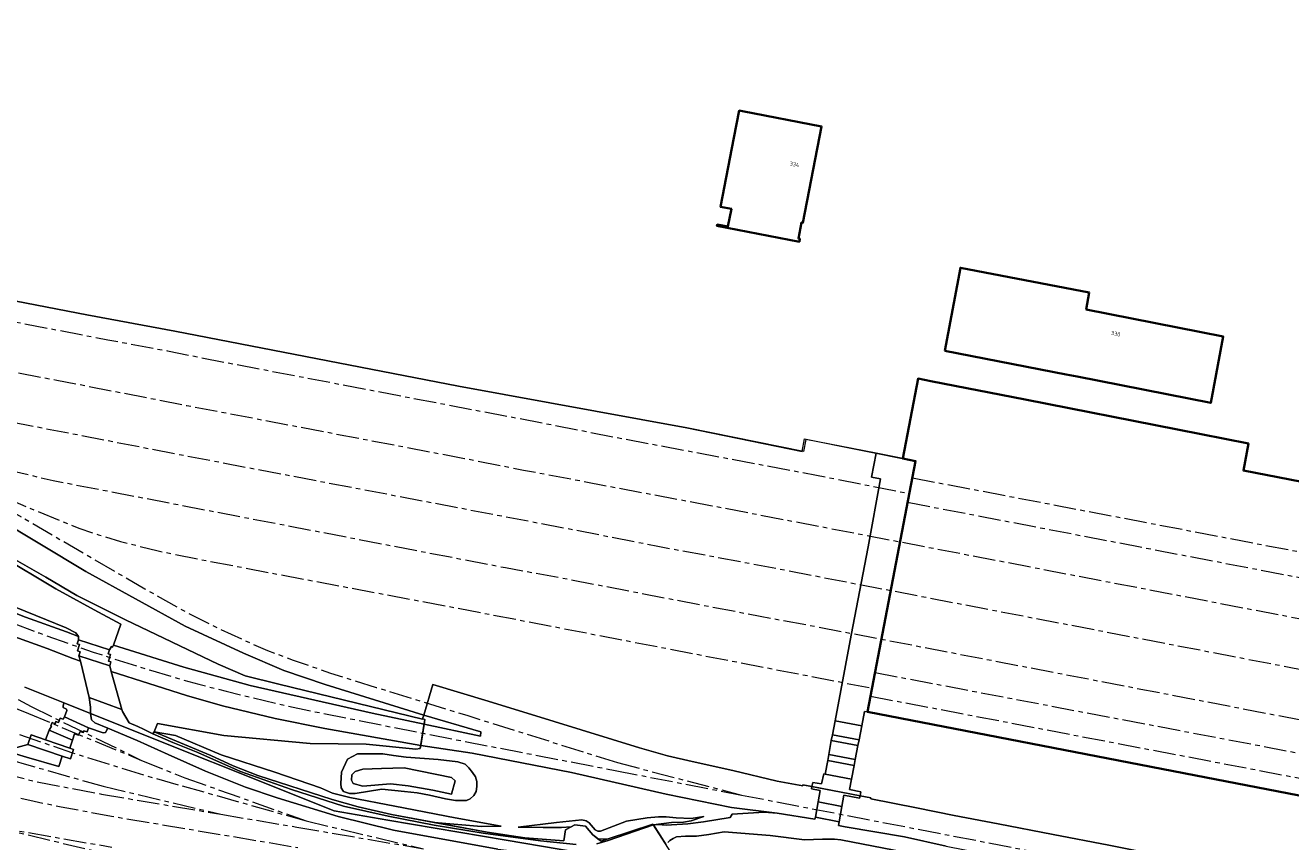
# Model space of a CAD drawing. Extents: x 151587 to 155483, y 462503 to 464608.
# Tile 35 of 236: x 153049 to 153330, y 463044 to 463225. Entities that reach past the tile are written whole.
import ezdxf
from ezdxf.enums import TextEntityAlignment as Align

# ---------------------------------------------------------------- set-up
doc = ezdxf.new("R2010")
doc.units = 0
doc.header["$LTSCALE"] = 0.5
doc.linetypes.add('AM-AS', pattern=[16, 10, -2, 2, -2])
for name, color, linetype, lineweight in [('B-RO-AM-AS_SPOOR-G', 251, 'AM-AS', 18), ('B-RO-GR-GRAS-GV', 251, 'CONTINUOUS', 13), ('B-RO-GR-STRUIK-GV', 251, 'CONTINUOUS', 13), ('B-RO-IE-TERREINAFSCHEIDING_KUNSTMATIG_HEKWERK-G', 251, 'IE-TERREINAFSCHEIDING-KUNSTMATIG', 18), ('B-RO-OG-BEBOUWING-GV', 6, 'CONTINUOUS', 35), ('B-RO-OG-BEBOUWING-T18', 1, 'CONTINUOUS', 18), ('B-RO-OG-WATER-GV', 251, 'CONTINUOUS', 18), ('B-RO-OG-WATER_SLOOT-GV', 251, 'CONTINUOUS', 18), ('B-RO-VH-VERHARDING_GESLOTEN-GV', 251, 'CONTINUOUS', 18), ('B-RO-VH-VERHARDING_HALFVERHARDING-GV', 251, 'CONTINUOUS', 18), ('B-RO-VH-VERHARDING_OPEN-GV', 251, 'CONTINUOUS', 18)]:
    doc.layers.add(name, color=color, linetype=linetype, lineweight=lineweight)
doc.styles.add('NLCS-ISO-M200-T18', font='NLCS-ISO.ttf', dxfattribs={"height": 0.36})
doc.linetypes.add('IE-TERREINAFSCHEIDING-KUNSTMATIG', pattern='A,4,[82,NLCS.SHX,S=0.75,R=90,X=0,Y=0],4,-2', length=10)

msp = doc.modelspace()

# ---------------------------------------------------------------- linework, layer by layer
at = {"layer": 'B-RO-AM-AS_SPOOR-G', "flags": 128}
for points in [[(152630.454, 463339.276), (152633.931, 463335.898), (152640.439, 463329.843), (152643.843, 463326.552), (152656.575, 463314.356), (152671.728, 463299.767), (152684.304, 463287.928), (152704.057, 463269.734), (152717.73, 463257.709), (152730.747, 463246.656), (152743.251, 463236.398), (152755.955, 463226.368), (152769.913, 463215.601), (152778.755, 463209.035), (152789.607, 463201.085), (152797.21, 463195.673), (152804.505, 463190.54), (152817.955, 463181.33), (152827.072, 463175.285), (152835.576, 463169.821), (152847.27, 463162.551), (152855.346, 463157.596), (152861.361, 463154.043), (152872.968, 463147.227), (152882.741, 463141.721), (152892.168, 463136.417), (152898.499, 463132.882), (152905.392, 463129.093), (152910.884, 463126.11), (152917.369, 463122.6), (152926.048, 463117.865), (152933.542, 463113.845), (152939.989, 463110.395), (152945.145, 463107.574), (152955.385, 463101.953), (152961.972, 463098.419), (152968.654, 463094.762), (152975.433, 463091.003), (152982.302, 463087.424), (152989.344, 463083.738), (152994.687, 463081.001), (153000.808, 463078.123), (153007.013, 463075.364), (153013.937, 463072.483), (153020.51, 463069.954), (153026.052, 463067.914), (153031.081, 463066.17), (153036.233, 463064.522), (153041.765, 463062.824), (153048.076, 463061.004), (153057.932, 463058.183), (153066.175, 463055.828)], [(152656.696, 463308.388), (152661.722, 463303.733), (152667.39, 463298.461), (152671.791, 463294.344), (152676.22, 463290.141), (152681.247, 463285.397), (152686.132, 463280.766), (152693.31, 463274.07), (152699.463, 463268.485), (152704.746, 463263.712), (152710.828, 463258.398), (152716.767, 463253.255), (152725.953, 463245.49), (152733.829, 463238.95), (152741.548, 463232.653), (152751.446, 463224.717), (152762.863, 463215.955), (152768.36, 463211.851), (152772.828, 463208.521), (152783.749, 463200.405), (152790.796, 463195.311), (152797.762, 463190.395), (152806.695, 463184.121), (152812.819, 463179.961), (152820.496, 463174.846), (152830.722, 463168.263), (152840.388, 463162.143), (152846.184, 463158.551), (152887.955, 463134.058), (152938.766, 463106.56), (152976.476, 463086.014), (152984.266, 463081.962), (152993.975, 463077.083), (153006.342, 463071.506), (153016.854, 463067.369), (153024.935, 463064.417), (153031.321, 463062.335), (153041.331, 463059.407), (153051.474, 463056.827), (153065.839, 463054.105)], [(152925.028, 463189.31), (152939.676, 463182.91), (152948.136, 463179.615), (152952.674, 463177.981), (152955.827, 463176.945), (152959.41, 463175.99), (152963.526, 463175.058), (152970.632, 463173.557), (152981.335, 463171.678), (152995.914, 463168.732), (153067.241, 463155.049), (153080.481, 463152.581), (153092.961, 463150.1), (153163.994, 463136.528), (153180.189, 463133.365), (153224.669, 463124.953), (153245.302, 463120.878)], [(152954.824, 463171.976), (152967.163, 463166.587), (152973.865, 463163.956), (152980.344, 463161.728), (152988.762, 463159.378), (152995.586, 463157.741), (153000.131, 463156.89), (153006.449, 463155.519), (153020.145, 463152.988), (153031.708, 463150.755), (153043.318, 463148.401), (153055.913, 463146.089), (153084.752, 463140.452), (153146.443, 463128.695), (153159.607, 463126.1), (153201.493, 463118.172), (153233.793, 463111.966), (153447.633, 463070.88)], [(152984.544, 463154.769), (152989.723, 463152.588), (152992.748, 463151.196), (152998.679, 463148.8), (153008.909, 463145.027), (153012.104, 463143.993), (153017.541, 463142.522), (153025.856, 463140.662), (153083.611, 463129.474), (153168.966, 463113.192), (153189.458, 463109.167), (153210.049, 463105.354), (153232.699, 463100.97), (153445.466, 463060.045)], [(153014.636, 463137.276), (153025.022, 463132.769), (153032.83, 463129.796), (153037.781, 463128.139), (153043.743, 463126.423), (153055.077, 463123.768), (153155.572, 463104.422), (153167.337, 463102.28), (153212.157, 463093.636), (153224.526, 463091.338), (153442.992, 463049.3)], [(152951.628, 463135.346), (152963.632, 463130.006), (152971.288, 463126.451), (152977.159, 463123.882), (152987.84, 463118.696), (153008.519, 463108.379), (153018.609, 463103.571), (153023.833, 463101.228), (153037.215, 463095.48), (153051.929, 463089.897), (153063.951, 463085.641), (153076.664, 463081.606), (153082.626, 463079.848), (153087.423, 463078.506), (153093.526, 463076.945), (153104.78, 463074.207), (153111.858, 463072.688), (153137.603, 463067.544), (153179.946, 463059.341)], [(153245.974, 463124.38), (153457.351, 463083.989)], [(153044.375, 463120.004), (153051.047, 463117.126), (153060.79, 463113.208), (153065.137, 463111.71), (153069.997, 463110.255), (153078.385, 463108.13), (153089.475, 463105.897), (153152.407, 463093.989), (153237.011, 463077.643)], [(153244.931, 463118.94), (153456.296, 463078.376)], [(153043.616, 463118.249), (153075.453, 463099.701), (153083.143, 463095.371), (153086.412, 463093.597), (153090.298, 463091.651), (153098.985, 463087.617), (153102.708, 463086.014), (153108.364, 463083.887), (153116.717, 463080.991), (153126.811, 463077.795), (153146.983, 463071.619), (153180.444, 463061.097)], [(152924.516, 463109.186), (152969.527, 463085.093), (152982.967, 463077.769), (152987.492, 463075.411), (152992.363, 463073.02), (153001.217, 463068.861), (153011.929, 463064.366), (153018.25, 463061.964), (153022.167, 463060.587), (153026.379, 463059.223), (153037.259, 463055.939), (153044.741, 463053.932), (153050.872, 463052.504), (153056.881, 463051.272), (153068.066, 463049.196), (153109.414, 463042.25)], [(152987.785, 463101.479), (152996.404, 463096.62), (153014.923, 463087.254), (153021.951, 463083.843), (153031.384, 463079.496), (153049.601, 463071.971)], [(153237.677, 463081.115), (153449.326, 463040.879), (153488.218, 463033.549)], [(153040.348, 463079.044), (153050.192, 463073.538)], [(153236.671, 463075.87), (153472.062, 463030.858)], [(153049.601, 463071.971), (153074.701, 463061.602)], [(153050.192, 463073.538), (153074.701, 463061.602)], [(153047.555, 463067.345), (153059.344, 463063.305), (153075.738, 463058.173), (153083.74, 463055.933)], [(153074.701, 463061.602), (153084.291, 463057.744)], [(153180.444, 463061.097), (153208.011, 463053.89)], [(153084.291, 463057.744), (153111.252, 463048.154)], [(153179.946, 463059.341), (153208.011, 463053.89)], [(153065.839, 463054.105), (153092.36, 463049.608)], [(153066.175, 463055.828), (153092.36, 463049.608)], [(153083.74, 463055.933), (153111.252, 463048.154)], [(153208.011, 463053.89), (153278.64, 463040.235), (153305.461, 463035.098), (153330.608, 463030.407), (153363.606, 463023.984), (153367.948, 463023.257)], [(153092.36, 463049.608), (153109.194, 463046.779)], [(153041.711, 463046.908), (153068.078, 463042.319)], [(153041.711, 463046.908), (153069.295, 463040.262)], [(153109.194, 463046.779), (153137.374, 463041.952)], [(153111.252, 463048.154), (153137.374, 463041.952)]]:
    msp.add_lwpolyline(points, dxfattribs=at)
at = {"layer": 'B-RO-GR-GRAS-GV', "flags": 128}
for points in [[(152927.554, 463151.268), (152927.726, 463150.275), (152928.445, 463149.31), (152933.913, 463146.207), (152949.317, 463138.729), (152959.057, 463133.8), (152972.564, 463127.563), (152987.66, 463120.266), (153008.54, 463110.492), (153021.491, 463104.56), (153031.541, 463100.263), (153048.936, 463093.409), (153058.045, 463090.187), (153060.735, 463089.127), (153060.088, 463089.902), (153057.974, 463091.07), (153044.455, 463096.521), (153031.825, 463101.488), (153022.508, 463105.366), (153012.7, 463109.834), (152982.226, 463124.63), (152963.166, 463133.5), (152943.567, 463142.998), (152933.935, 463147.821)], [(153071.949, 463069.918), (153073.908, 463069.14), (153075.147, 463068.526), (153077.234, 463067.492), (153077.509, 463067.961), (153078.249, 463069.757), (153092.964, 463067.109), (153112.159, 463065.317), (153124.648, 463065.198), (153135.676, 463064.103), (153136.634, 463064.234), (153136.744, 463064.928), (153115.422, 463068.68), (153104.384, 463070.909), (153092.682, 463073.698), (153084.717, 463076.018), (153067.947, 463081.352), (153070.326, 463072.863), (153070.444, 463072.442)], [(153137.489, 463069.652), (153149.989, 463066.991), (153150.069, 463067.915), (153137.421, 463071.644), (153137.166, 463070.819), (153137.654, 463070.697)], [(153139.746, 463047.782), (153150.245, 463046.894), (153154.578, 463046.966), (153144.359, 463048.807), (153131.007, 463051.445), (153121.002, 463053.314), (153117.163, 463054.29), (153114.438, 463055.464), (153104.328, 463058.996), (153092.369, 463062.824), (153082.239, 463067.092), (153077.509, 463067.961), (153090.112, 463062.702), (153095.058, 463060.395), (153100.537, 463058.238), (153117.04, 463052.88), (153122.872, 463051.243), (153130.268, 463049.543)], [(153176.118, 463044.185), (153178.163, 463044.057), (153188.341, 463047.446), (153188.447, 463047.279), (153188.49, 463047.294), (153192.467, 463047.767), (153195.122, 463047.835), (153196.807, 463048.161), (153199.637, 463049.158), (153196.838, 463048.69), (153193.462, 463048.83), (153191.278, 463049.076), (153189.586, 463049.085), (153187.059, 463048.86), (153182.454, 463048.117), (153176.647, 463045.833), (153176.126, 463045.841), (153175.484, 463046.142), (153174.202, 463047.685), (153173.474, 463048.157), (153172.525, 463048.351), (153166.899, 463047.788), (153158.389, 463046.785), (153163.957, 463046.65), (153168.026, 463046.644), (153170.141, 463046.805), (153170.986, 463047.255), (153173.356, 463046.955), (153174.988, 463045.076)], [(153176.118, 463044.185), (153176.84, 463043.616), (153178.163, 463044.057)]]:
    msp.add_lwpolyline(points, close=True, dxfattribs=at)
for points in [[(153043.28, 463107.106), (153055.647, 463099.735), (153064.152, 463095.024), (153070.133, 463091.861), (153068.447, 463087.166), (153084.116, 463082.308), (153098.845, 463078.246), (153125.984, 463072.102), (153137.489, 463069.652), (153137.654, 463070.697), (153137.166, 463070.819), (153137.137, 463070.724), (153105.214, 463078.494), (153097.734, 463080.409), (153091.753, 463082.993), (153071.17, 463092.829), (153060.343, 463098.233), (153053.458, 463102.315), (153046.683, 463106.169)], [(153048.741, 463077.832), (153059.913, 463073.391), (153063.396, 463071.998), (153063.396, 463072.001), (153063.371, 463073.448), (153063.043, 463075.545), (153061.597, 463081.75), (153061.155, 463083.605), (153059.454, 463084.22), (153053.73, 463086.463), (153041.93, 463090.669)], [(153251.101, 463039.874), (153230.083, 463043.921), (153228.64, 463044.098), (153225.976, 463044.11), (153222.018, 463043.96), (153214.406, 463044.877), (153204.142, 463045.748), (153200.773, 463045.125), (153198.018, 463044.766), (153195.548, 463044.758), (153193.604, 463044.608), (153192.799, 463044.251), (153192.056, 463043.772), (153191.619, 463043.34)]]:
    msp.add_lwpolyline(points, dxfattribs=at)
at = {"layer": 'B-RO-GR-STRUIK-GV', "flags": 128}
for points in [[(153170.141, 463046.805), (153168.026, 463046.644), (153163.957, 463046.65), (153158.389, 463046.785), (153166.899, 463047.788), (153172.525, 463048.351), (153173.474, 463048.157), (153174.202, 463047.685), (153175.484, 463046.142), (153176.126, 463045.841), (153176.647, 463045.833), (153182.454, 463048.117), (153187.059, 463048.86), (153189.586, 463049.085), (153191.278, 463049.076), (153193.462, 463048.83), (153196.838, 463048.69), (153199.637, 463049.158), (153196.807, 463048.161), (153195.122, 463047.835), (153192.467, 463047.767), (153188.49, 463047.294), (153189.431, 463047.339), (153191.241, 463047.212), (153196.076, 463047.473), (153199.562, 463047.947), (153205.493, 463048.898), (153205.971, 463049.645), (153213.061, 463050.053), (153215.952, 463049.839), (153205.775, 463051.117), (153191.299, 463054.1), (153170.228, 463058.889), (153148.159, 463063.193), (153136.744, 463064.928), (153136.634, 463064.234), (153135.676, 463064.103), (153124.648, 463065.198), (153112.159, 463065.317), (153092.964, 463067.109), (153078.249, 463069.757), (153077.509, 463067.961), (153082.239, 463067.092), (153092.369, 463062.824), (153104.328, 463058.996), (153114.438, 463055.464), (153117.163, 463054.29), (153121.002, 463053.314), (153131.007, 463051.445), (153144.359, 463048.807), (153154.578, 463046.966), (153150.245, 463046.894), (153139.746, 463047.782), (153151.511, 463045.677), (153159.863, 463044.415), (153168.565, 463043.727), (153168.905, 463046.148)], [(153128.109, 463055.182), (153122.192, 463054.208), (153120.891, 463054.229), (153119.605, 463054.675), (153119.057, 463055.47), (153119.016, 463056.423), (153119.104, 463058.949), (153120.484, 463061.854), (153122.705, 463063.078), (153128.329, 463063.066), (153130.72, 463062.648), (153133.501, 463062.274), (153140.602, 463061.764), (153145.01, 463061.267), (153146.642, 463060.782), (153147.417, 463059.967), (153148.273, 463058.89), (153148.876, 463057.964), (153149.24, 463056.878), (153149.203, 463055.78), (153149.025, 463054.699), (153148.516, 463053.824), (153147.688, 463053.05), (153146.899, 463052.675), (153144.468, 463052.693), (153142.254, 463053.013), (153138.68, 463053.873), (153135.919, 463054.365), (153133.136, 463054.714)]]:
    msp.add_lwpolyline(points, close=True, dxfattribs=at)
at = {"layer": 'B-RO-IE-TERREINAFSCHEIDING_KUNSTMATIG_HEKWERK-G', "flags": 128}
for points in [[(152892.697, 463201.166), (152896.992, 463208.997), (152918.335, 463197.711), (152923.9, 463194.966), (152950.81, 463183.923), (152962.109, 463180.631), (152986.246, 463175.311), (153062.588, 463160.582), (153082.134, 463156.987), (153145.123, 463144.739), (153195.892, 463135.501), (153221.456, 463130.254), (153221.99, 463133.03), (153246.686, 463128.096)], [(153137.166, 463070.819), (153137.137, 463070.724), (153105.214, 463078.494), (153097.734, 463080.409), (153091.753, 463082.993), (153071.17, 463092.829), (153060.343, 463098.233), (153053.458, 463102.315), (153046.683, 463106.169), (153031.112, 463115.949)], [(153137.166, 463070.819), (153137.421, 463071.644), (153139.457, 463078.483), (153151.737, 463074.726), (153166.37, 463070.222), (153185.321, 463064.396), (153191.607, 463062.616), (153197.064, 463061.366), (153206.063, 463059.368), (153215.945, 463057.002), (153221.619, 463055.921), (153221.67, 463056.18), (153236.779, 463053.253), (153236.773, 463053.058), (153246.883, 463051.039), (153255.275, 463049.338), (153265.079, 463047.477), (153277.296, 463045.128), (153289.616, 463042.759), (153302.687, 463040.185), (153314.444, 463037.969), (153329.344, 463035.039), (153348.788, 463031.398)], [(153194.476, 463037.763), (153191.637, 463042.263), (153188.341, 463047.446), (153176.84, 463043.616), (153174.988, 463045.076), (153173.356, 463046.955), (153170.986, 463047.255), (153168.905, 463046.148), (153168.565, 463043.727), (153159.863, 463044.415), (153151.511, 463045.677), (153130.268, 463049.543), (153122.872, 463051.243), (153117.04, 463052.88), (153100.537, 463058.238), (153095.058, 463060.395), (153090.112, 463062.702), (153077.509, 463067.961), (153078.249, 463069.757), (153092.964, 463067.109), (153112.159, 463065.317), (153124.648, 463065.198), (153135.676, 463064.103), (153136.634, 463064.234), (153137.654, 463070.697), (153137.166, 463070.819)]]:
    msp.add_lwpolyline(points, dxfattribs=at)
at = {"layer": 'B-RO-OG-BEBOUWING-GV', "flags": 128}
for points in [[(153208.21, 463205.837), (153207.497, 463205.974), (153206.324, 463199.88), (153203.374, 463184.562), (153205.755, 463184.104), (153205, 463180.181), (153202.619, 463180.639), (153202.565, 463180.359), (153220.866, 463176.836), (153220.985, 463177.454), (153220.661, 463177.517), (153221.351, 463181.101), (153221.675, 463181.039), (153225.798, 463202.45)], [(153253.203, 463152.611), (153280.121, 463147.336), (153282.6, 463146.85), (153312.293, 463141.031), (153315.046, 463155.768), (153284.627, 463161.741), (153285.292, 463165.55), (153256.659, 463171.03)]]:
    msp.add_lwpolyline(points, close=True, dxfattribs=at)
msp.add_lwpolyline([(153459.478, 463098.817), (153319.534, 463125.974), (153320.664, 463132.022), (153304.901, 463135.11), (153271.022, 463141.747), (153250.091, 463145.848), (153247.252, 463146.405), (153243.886, 463128.65), (153246.686, 463128.096), (153236.005, 463072.4), (153306.272, 463058.753), (153345.71, 463051.093)], dxfattribs=at)
at = {"layer": 'B-RO-OG-WATER-GV', "flags": 128}
msp.add_lwpolyline([(153144.375, 463057.011), (153143.6, 463057.811), (153133.06, 463059.96), (153128.048, 463059.811), (153123.86, 463059.633), (153122.19, 463059.115), (153121.464, 463058.415), (153121.371, 463057.191), (153121.696, 463056.454), (153123.903, 463055.851), (153130.003, 463056.344), (153133.973, 463055.944), (153139.425, 463054.984), (153143.573, 463054.087)], close=True, dxfattribs=at)
at = {"layer": 'B-RO-OG-WATER_SLOOT-GV', "flags": 128}
for points in [[(153128.109, 463055.182), (153133.136, 463054.714), (153135.919, 463054.365), (153138.68, 463053.873), (153142.254, 463053.013), (153144.468, 463052.693), (153146.899, 463052.675), (153147.688, 463053.05), (153148.516, 463053.824), (153149.025, 463054.699), (153149.203, 463055.78), (153149.24, 463056.878), (153148.876, 463057.964), (153148.273, 463058.89), (153147.417, 463059.967), (153146.642, 463060.782), (153145.01, 463061.267), (153140.602, 463061.764), (153133.501, 463062.274), (153130.72, 463062.648), (153128.329, 463063.066), (153122.705, 463063.078), (153120.484, 463061.854), (153119.104, 463058.949), (153119.016, 463056.423), (153119.057, 463055.47), (153119.605, 463054.675), (153120.891, 463054.229), (153122.192, 463054.208)], [(153144.375, 463057.011), (153143.573, 463054.087), (153139.425, 463054.984), (153133.973, 463055.944), (153130.003, 463056.344), (153123.903, 463055.851), (153121.696, 463056.454), (153121.371, 463057.191), (153121.464, 463058.415), (153122.19, 463059.115), (153123.86, 463059.633), (153128.048, 463059.811), (153133.06, 463059.96), (153143.6, 463057.811)]]:
    msp.add_lwpolyline(points, close=True, dxfattribs=at)
at = {"layer": 'B-RO-VH-VERHARDING_GESLOTEN-GV', "flags": 128}
for points in [[(153234.741, 463069.271), (153235.33, 463072.471), (153236.005, 463072.4), (153246.686, 463128.096), (153243.886, 463128.65), (153237.954, 463129.824), (153236.915, 463124.508), (153238.913, 463124.137), (153236.173, 463109.018), (153232.391, 463089.397), (153228.835, 463070.366)], [(153067.555, 463086.14), (153060.725, 463088.407), (153060.415, 463087.503), (153060.926, 463087.305), (153060.453, 463085.899), (153061.044, 463085.687), (153060.767, 463084.852), (153067.635, 463082.574), (153067.884, 463083.473), (153067.366, 463083.654), (153067.783, 463085.098), (153067.28, 463085.251)], [(153060.767, 463084.852), (153061.155, 463083.605), (153061.597, 463081.75), (153063.043, 463075.545), (153070.326, 463072.863), (153067.947, 463081.352), (153067.635, 463082.574)], [(153062.926, 463068.847), (153057.564, 463071.244), (153057.318, 463070.712), (153056.638, 463071), (153056.263, 463070.025), (153055.654, 463070.217), (153055.485, 463069.719), (153054.862, 463070.042), (153054.57, 463069.25), (153054.679, 463069.19), (153054.178, 463068.312), (153059.359, 463066.053), (153059.845, 463067.473), (153060.73, 463067.177), (153061.081, 463068.022), (153061.763, 463067.771), (153061.872, 463068.16), (153062.629, 463067.943)], [(153234.165, 463066.163), (153234.741, 463069.271), (153228.835, 463070.366), (153228.259, 463067.258)], [(153058.806, 463064.286), (153053.351, 463066.181), (153050.207, 463067.273), (153049.46, 463065.136), (153057.067, 463062.558), (153058.913, 463061.932), (153059.575, 463064.019)], [(153227.973, 463065.989), (153227.401, 463062.921), (153233.303, 463061.82), (153233.875, 463064.889)], [(153228.259, 463067.258), (153227.973, 463065.989), (153233.875, 463064.889), (153234.165, 463066.163)], [(153233.055, 463060.461), (153233.303, 463061.82), (153227.401, 463062.921), (153227.209, 463061.601)], [(153226.611, 463058.532), (153232.457, 463057.392), (153233.055, 463060.461), (153227.209, 463061.601)], [(153232.457, 463057.392), (153226.611, 463058.532), (153226.288, 463058.567), (153225.756, 463056.351), (153223.845, 463056.692), (153223.677, 463055.791), (153234.351, 463053.723), (153234.502, 463054.611), (153232.037, 463055.11)], [(153230.276, 463051.372), (153230.764, 463053.832), (153234.263, 463053.199), (153234.351, 463053.723), (153223.677, 463055.791), (153223.582, 463055.277), (153225.494, 463054.863), (153225.037, 463052.395)], [(153224.472, 463048.962), (153229.681, 463047.971), (153230.276, 463051.372), (153225.037, 463052.395)]]:
    msp.add_lwpolyline(points, close=True, dxfattribs=at)
msp.add_lwpolyline([(153044.455, 463096.521), (153057.974, 463091.07), (153060.088, 463089.902), (153060.735, 463089.127), (153060.725, 463088.407), (153067.555, 463086.14), (153068.047, 463086.915), (153068.248, 463086.76), (153068.447, 463087.166), (153070.133, 463091.861), (153064.152, 463095.024), (153055.647, 463099.735), (153043.28, 463107.106)], dxfattribs=at)
at = {"layer": 'B-RO-VH-VERHARDING_HALFVERHARDING-GV', "flags": 128}
for points in [[(153042.206, 463115.604), (153062.317, 463103.558), (153084.424, 463091.395), (153097.332, 463085.397), (153106.318, 463081.58), (153115.523, 463078.486), (153137.421, 463071.644), (153139.457, 463078.483), (153151.737, 463074.726), (153166.37, 463070.222), (153185.321, 463064.396), (153191.607, 463062.616), (153197.064, 463061.366), (153206.063, 463059.368), (153215.945, 463057.002), (153221.619, 463055.921), (153221.67, 463056.18), (153223.677, 463055.791), (153223.845, 463056.692), (153225.756, 463056.351), (153226.288, 463058.567), (153226.611, 463058.532), (153227.209, 463061.601), (153227.401, 463062.921), (153227.973, 463065.989), (153228.259, 463067.258), (153228.835, 463070.366), (153232.391, 463089.397), (153236.173, 463109.018), (153238.913, 463124.137), (153236.915, 463124.508), (153237.954, 463129.824), (153222.304, 463132.92), (153221.821, 463130.192), (153195.892, 463135.501), (153145.123, 463144.739), (153082.134, 463156.987), (153062.588, 463160.582), (152986.246, 463175.311)], [(153046.683, 463106.169), (153053.458, 463102.315), (153060.343, 463098.233), (153071.17, 463092.829), (153091.753, 463082.993), (153097.734, 463080.409), (153105.214, 463078.494), (153137.137, 463070.724), (153137.166, 463070.819), (153137.421, 463071.644), (153115.523, 463078.486), (153106.318, 463081.58), (153097.332, 463085.397), (153084.424, 463091.395), (153062.317, 463103.558), (153042.206, 463115.604)], [(153041.93, 463090.669), (153053.73, 463086.463), (153059.454, 463084.22), (153061.155, 463083.605), (153060.767, 463084.852), (153061.044, 463085.687), (153060.453, 463085.899), (153060.926, 463087.305), (153060.415, 463087.503), (153060.725, 463088.407), (153060.735, 463089.127), (153058.045, 463090.187), (153048.936, 463093.409), (153031.541, 463100.263)], [(153046.206, 463064.239), (153049.46, 463065.136), (153050.207, 463067.273), (153053.351, 463066.181), (153054.178, 463068.312), (153054.679, 463069.19), (153054.57, 463069.25), (153054.862, 463070.042), (153055.485, 463069.719), (153055.654, 463070.217), (153056.263, 463070.025), (153056.638, 463071), (153057.318, 463070.712), (153057.564, 463071.244), (153058.084, 463072.68), (153058.003, 463072.992), (153057.318, 463073.35), (153057.275, 463073.61), (153057.473, 463074.359), (153059.913, 463073.391), (153048.741, 463077.832)], [(153153.892, 463041.889), (153130.673, 463046.089), (153118.377, 463049.153), (153104.85, 463053.258), (153097.834, 463055.669), (153088.906, 463059.214), (153080.627, 463062.881), (153073.702, 463066.014), (153067.184, 463068.762), (153066.665, 463067.789), (153066.183, 463067.676), (153062.926, 463068.847), (153062.629, 463067.943), (153061.872, 463068.16), (153061.763, 463067.771), (153061.081, 463068.022), (153060.73, 463067.177), (153059.845, 463067.473), (153059.359, 463066.053), (153058.806, 463064.286), (153059.575, 463064.019), (153058.913, 463061.932), (153057.067, 463062.558), (153056.341, 463060.244), (153049.128, 463062.313), (153038.813, 463065.416)], [(153175.861, 463043.023), (153178.362, 463043.773), (153188.447, 463047.279), (153188.341, 463047.446), (153178.163, 463044.057), (153176.84, 463043.616), (153176.118, 463044.185), (153174.988, 463045.076), (153173.356, 463046.955), (153170.986, 463047.255), (153170.141, 463046.805), (153168.905, 463046.148), (153168.565, 463043.727), (153159.863, 463044.415), (153151.511, 463045.677), (153139.746, 463047.782), (153130.268, 463049.543), (153122.872, 463051.243), (153117.04, 463052.88), (153100.537, 463058.238), (153095.058, 463060.395), (153090.112, 463062.702), (153077.509, 463067.961), (153077.234, 463067.492), (153081.647, 463065.594), (153087.249, 463063.341), (153096.725, 463059.086), (153108.051, 463055.141), (153119.557, 463051.417), (153129.494, 463049.228), (153139.761, 463047.229), (153150.586, 463045.433), (153163.321, 463043.69), (153171.312, 463042.925)], [(153342.302, 463032.613), (153329.344, 463035.039), (153314.444, 463037.969), (153302.687, 463040.185), (153289.616, 463042.759), (153277.296, 463045.128), (153265.079, 463047.477), (153255.275, 463049.338), (153246.883, 463051.039), (153236.773, 463053.058), (153236.779, 463053.253), (153234.351, 463053.723), (153234.263, 463053.199), (153230.764, 463053.832), (153230.276, 463051.372), (153229.681, 463047.971), (153229.574, 463047.108), (153231.075, 463046.862), (153244.204, 463044.641), (153253.508, 463042.544), (153274.571, 463038.375), (153294.786, 463034.485), (153319.758, 463029.825), (153345.881, 463024.843)]]:
    msp.add_lwpolyline(points, dxfattribs=at)
for points in [[(153067.635, 463082.574), (153067.947, 463081.352), (153084.717, 463076.018), (153092.682, 463073.698), (153104.384, 463070.909), (153115.422, 463068.68), (153136.744, 463064.928), (153137.489, 463069.652), (153125.984, 463072.102), (153098.845, 463078.246), (153084.116, 463082.308), (153068.447, 463087.166), (153068.248, 463086.76), (153068.047, 463086.915), (153067.555, 463086.14), (153067.28, 463085.251), (153067.783, 463085.098), (153067.366, 463083.654), (153067.884, 463083.473)], [(153223.677, 463055.791), (153221.67, 463056.18), (153221.619, 463055.921), (153215.945, 463057.002), (153206.063, 463059.368), (153197.064, 463061.366), (153191.607, 463062.616), (153185.321, 463064.396), (153166.37, 463070.222), (153151.737, 463074.726), (153139.457, 463078.483), (153137.421, 463071.644), (153150.069, 463067.915), (153149.989, 463066.991), (153137.489, 463069.652), (153136.744, 463064.928), (153148.159, 463063.193), (153170.228, 463058.889), (153191.299, 463054.1), (153205.775, 463051.117), (153215.952, 463049.839), (153224.341, 463048.496), (153224.472, 463048.962), (153225.037, 463052.395), (153225.494, 463054.863), (153223.582, 463055.277)], [(153057.275, 463073.61), (153057.318, 463073.35), (153058.003, 463072.992), (153058.084, 463072.68), (153057.564, 463071.244), (153062.926, 463068.847), (153066.183, 463067.676), (153066.665, 463067.789), (153067.184, 463068.762), (153064.35, 463069.957), (153063.622, 463070.568), (153063.396, 463071.998), (153059.913, 463073.391), (153057.473, 463074.359)], [(153019.319, 463072.152), (153020.198, 463071.836), (153019.97, 463071.216), (153020.381, 463071.107), (153021.157, 463071.146), (153026.069, 463069.681), (153038.813, 463065.416), (153049.128, 463062.313), (153056.341, 463060.244), (153057.067, 463062.558), (153049.46, 463065.136), (153046.206, 463064.239), (153033.125, 463068.327), (153027.33, 463070.454), (153021.987, 463072.462), (153020.011, 463072.81), (153019.596, 463072.759)], [(153233.875, 463064.889), (153233.303, 463061.82), (153233.055, 463060.461), (153232.457, 463057.392), (153232.037, 463055.11), (153234.502, 463054.611), (153234.351, 463053.723), (153236.779, 463053.253), (153236.773, 463053.058), (153246.883, 463051.039), (153255.275, 463049.338), (153265.079, 463047.477), (153277.296, 463045.128), (153289.616, 463042.759), (153302.687, 463040.185), (153314.444, 463037.969), (153329.344, 463035.039), (153342.302, 463032.613), (153345.71, 463051.093), (153306.272, 463058.753), (153236.005, 463072.4), (153235.33, 463072.471), (153234.741, 463069.271), (153234.165, 463066.163)], [(153058.806, 463064.286), (153059.359, 463066.053), (153054.178, 463068.312), (153053.351, 463066.181)]]:
    msp.add_lwpolyline(points, close=True, dxfattribs=at)
at = {"layer": 'B-RO-VH-VERHARDING_OPEN-GV', "flags": 128}
for points in [[(153171.312, 463042.925), (153163.321, 463043.69), (153150.586, 463045.433), (153139.761, 463047.229), (153129.494, 463049.228), (153119.557, 463051.417), (153108.051, 463055.141), (153096.725, 463059.086), (153087.249, 463063.341), (153081.647, 463065.594), (153077.234, 463067.492), (153075.147, 463068.526), (153073.908, 463069.14), (153071.949, 463069.918), (153070.444, 463072.442), (153070.326, 463072.863), (153063.043, 463075.545), (153063.371, 463073.448), (153063.396, 463072.001), (153117.5, 463050.4), (153129.4, 463048.3), (153155.7, 463043.9), (153183.613, 463039.091)], [(153253.508, 463042.544), (153244.204, 463044.641), (153231.075, 463046.862), (153229.574, 463047.108), (153229.681, 463047.971), (153224.472, 463048.962), (153224.341, 463048.496), (153215.952, 463049.839), (153213.061, 463050.053), (153205.971, 463049.645), (153205.493, 463048.898), (153199.562, 463047.947), (153196.076, 463047.473), (153191.241, 463047.212), (153189.431, 463047.339), (153188.49, 463047.294), (153188.447, 463047.279), (153191.276, 463042.84)], [(153191.276, 463042.84), (153188.447, 463047.279), (153178.362, 463043.773), (153175.861, 463043.023)], [(153191.619, 463043.34), (153192.056, 463043.772), (153192.799, 463044.251), (153193.604, 463044.608), (153195.548, 463044.758), (153198.018, 463044.766), (153200.773, 463045.125), (153204.142, 463045.748), (153214.406, 463044.877), (153222.018, 463043.96), (153225.976, 463044.11), (153228.64, 463044.098), (153230.083, 463043.921), (153251.101, 463039.874)]]:
    msp.add_lwpolyline(points, dxfattribs=at)
msp.add_lwpolyline([(153063.396, 463072.001), (153063.396, 463071.998), (153063.622, 463070.568), (153064.35, 463069.957), (153067.184, 463068.762), (153073.702, 463066.014), (153080.627, 463062.881), (153088.906, 463059.214), (153097.834, 463055.669), (153104.85, 463053.258), (153118.377, 463049.153), (153130.673, 463046.089), (153153.892, 463041.889), (153165.524, 463040.505), (153183.613, 463039.091), (153155.7, 463043.9), (153129.4, 463048.3), (153117.5, 463050.4)], close=True, dxfattribs=at)

# ---------------------------------------------------------------- texts
at = {"layer": 'B-RO-OG-BEBOUWING-T18', "style": 'NLCS-ISO-M200-T18'}
for s, rotation, p in [('334', 349.5, (153219.795, 463194.022)), ('330', 348.9, (153291.166, 463156.381))]:
    msp.add_text(s, height=0.9, rotation=rotation, dxfattribs=at).set_placement(p, align=Align.MIDDLE)

doc.saveas('drawing.dxf')
